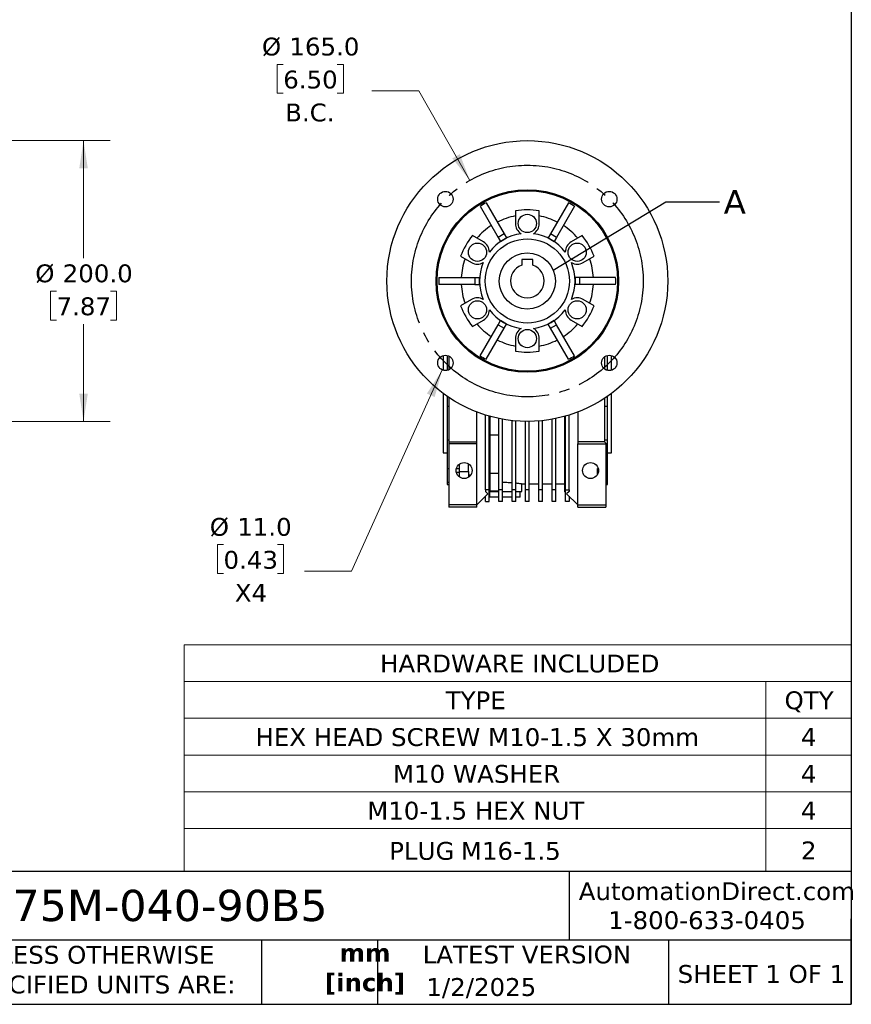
# Model space of a CAD drawing. Header units: millimetres. Extents: x 38 to 1638, y 38 to 1257.
# Tile 5 of 12: x 1046 to 1638, y 38 to 739. Entities that reach past the tile are written whole.
import ezdxf

# ---------------------------------------------------------------- set-up
doc = ezdxf.new("R2010")
doc.units = ezdxf.units.MM
doc.header["$LTSCALE"] = 6
doc.linetypes.add('SLD-Center', pattern=[19.05, 15.24, -1.27, 1.27, -1.27])
doc.linetypes.add('SLD-Solid', pattern=[0])
doc.layers.add('CENTER', color=40, linetype='SLD-Center')
doc.layers.add('TEXT', color=140, linetype='SLD-Solid', lineweight=25)
doc.styles.add('SLDTEXTSTYLE0', font='VERDANA.TTF')
doc.styles.add('SLDTEXTSTYLE1', font='VERDANAB.TTF')
doc.styles.get("Standard").update_dxf_attribs({"font": 'VERDANA.TTF'})
doc.dimstyles.new('SLDDIMSTYLE1', dxfattribs={"dimtxt": 12.948047, "dimasz": 19.812, "dimexe": 0, "dimexo": 0.0625, "dimgap": 3.237012, "dimtad": 0, "dimtih": 1, "dimtoh": 1, "dimrnd": 1e-09, "dimzin": 4, "dimdsep": 46, "dimtxsty": 'SLDTEXTSTYLE0', "dimsah": 1, "dimcen": 0, "dimadec": 0, "dimazin": 1, "dimtfac": 1, "dimtofl": 0, "dimtmove": 0, "dimatfit": 3, "dimfxl": 0, "dimfrac": 2, "dimtolj": 1, "dimtzin": 12, "dimarcsym": 0})
doc.dimstyles.new('SLDDIMSTYLE5', dxfattribs={"dimtxt": 12.948047, "dimasz": 19.812, "dimexe": 0, "dimexo": 0.0625, "dimgap": 3.237012, "dimtad": 0, "dimtih": 1, "dimtoh": 1, "dimrnd": 1e-09, "dimzin": 4, "dimdsep": 46, "dimtxsty": 'SLDTEXTSTYLE0', "dimsah": 1, "dimcen": 0.09, "dimadec": 0, "dimazin": 1, "dimtfac": 1, "dimtofl": 0, "dimtmove": 0, "dimatfit": 3, "dimfxl": 0, "dimfrac": 2, "dimtolj": 1, "dimtzin": 12, "dimarcsym": 0})
doc.dimstyles.new('SLDDIMSTYLE7', dxfattribs={"dimtxt": 0.18, "dimasz": 19.812, "dimexe": 0, "dimexo": 0.0625, "dimgap": 0, "dimtad": 0, "dimtih": 1, "dimtoh": 1, "dimdec": 0, "dimrnd": 1e-09, "dimzin": 0, "dimdsep": 46, "dimtxsty": 'Standard', "dimblk1": 'NONE', "dimblk2": 'NONE', "dimsah": 1, "dimcen": 0.09, "dimadec": 0, "dimazin": 0, "dimtfac": 19.812, "dimtdec": 0, "dimtofl": 0, "dimtmove": 0, "dimatfit": 3, "dimldrblk": 'NONE', "dimfxl": 0, "dimfrac": 2, "dimtolj": 1, "dimtzin": 0, "dimarcsym": 0})

# ---------------------------------------------------------------- blocks, each defined once
blk = doc.blocks.new('SW_TABLEANNOTATION_0')
at = {"color": 0, "linetype": 'SLD-Solid', "lineweight": 18}
for p, q in [((0, 0), (0, -26.22)), ((0, 0), (414.16, 0)), ((414.16, 0), (475.08, 0)), ((475.08, 0), (475.08, -26.22)), ((0, -26.22), (0, -52.43)), ((0, -26.22), (414.16, -26.22)), ((414.16, -26.22), (414.16, -52.43)), ((414.16, -26.22), (475.08, -26.22)), ((475.08, -26.22), (475.08, -52.43)), ((0, -52.43), (0, -78.63)), ((0, -52.43), (414.16, -52.43)), ((414.16, -52.43), (414.16, -78.63)), ((414.16, -52.43), (475.08, -52.43)), ((475.08, -52.43), (475.08, -78.63)), ((0, -78.63), (0, -104.83)), ((0, -78.63), (414.16, -78.63)), ((414.16, -78.63), (414.16, -104.83)), ((414.16, -78.63), (475.08, -78.63)), ((475.08, -78.63), (475.08, -104.83)), ((0, -104.83), (0, -131.03)), ((0, -104.83), (414.16, -104.83)), ((414.16, -104.83), (414.16, -131.03)), ((414.16, -104.83), (475.08, -104.83)), ((475.08, -104.83), (475.08, -131.03)), ((0, -131.03), (0, -161.46)), ((0, -131.03), (414.16, -131.03)), ((414.16, -131.03), (414.16, -161.46)), ((414.16, -131.03), (475.08, -131.03)), ((475.08, -131.03), (475.08, -161.46)), ((0, -161.46), (414.16, -161.46)), ((414.16, -161.46), (475.08, -161.46))]:
    blk.add_line(p, q, dxfattribs=at)
at = {"color": 0, "linetype": 'Continuous', "lineweight": 0, "char_height": 12.7, "attachment_point": 1, "style": 'SLDTEXTSTYLE0'}
for s, insert in [('HARDWARE INCLUDED', (139.46, -7.04)), ('TYPE', (186.2, -33.26)), ('QTY', (427.52, -33.26)), ('HEX HEAD SCREW M10-1.5 X 30mm', (50.72, -59.47)), ('4', (439.23, -59.47)), ('M10 WASHER', (148.65, -85.67)), ('4', (439.23, -85.67)), ('M10-1.5 HEX NUT', (130.26, -111.87)), ('4', (439.23, -111.87)), ('2', (439.23, -140.18)), ('PLUG', (146, -140.53)), ('M16-1.5', (196.95, -140.53))]:
    blk.add_mtext(s, dxfattribs=dict(at, insert=insert))
blk = doc.blocks.new('_D_8')
at = {"color": 7, "linetype": 'SLD-Solid', "lineweight": 0}
for p, q in [((913.64, 653.28), (984.38, 653.28)), ((993.52, 653.28), (1110.56, 653.28)), ((1091.51, 653.28), (1091.51, 569.55)), ((1072.27, 546.07), (1067.92, 546.07)), ((1067.92, 546.07), (1067.92, 525.49)), ((1110.74, 546.07), (1115.09, 546.07)), ((1115.09, 546.07), (1115.09, 525.49)), ((1067.92, 525.49), (1072.27, 525.49)), ((1091.51, 453.28), (1091.51, 522.59)), ((1115.09, 525.49), (1110.74, 525.49)), ((913.64, 453.28), (984.38, 453.28)), ((993.52, 453.28), (1110.56, 453.28))]:
    blk.add_line(p, q, dxfattribs=at)
at = {"color": 7, "linetype": 'SLD-Solid', "lineweight": 18}
for points in [[(1091.51, 653.28), (1088.46, 633.47), (1094.55, 633.47)], [(1091.51, 453.28), (1094.55, 473.09), (1088.46, 473.09)]]:
    blk.add_solid(points, dxfattribs=at)
at = {"color": 7, "linetype": 'SLD-Solid', "lineweight": 18, "char_height": 12.7, "attachment_point": 1, "style": 'SLDTEXTSTYLE0'}
for s, insert in [('%%c', (1057.11, 565.1)), ('200.0', (1076.66, 565.1)), ('7.87', (1072.27, 541.62))]:
    blk.add_mtext(s, dxfattribs=dict(at, insert=insert))
blk = doc.blocks.new('_D_12')
at = {"color": 7, "linetype": 'SLD-Solid', "lineweight": 0}
for p, q in [((1233.72, 707.6), (1229.37, 707.6)), ((1229.37, 707.6), (1229.37, 687.02)), ((1272.2, 707.6), (1276.55, 707.6)), ((1276.55, 707.6), (1276.55, 687.02)), ((1330.22, 688.8), (1296.88, 688.8)), ((1366.67, 624.93), (1330.22, 688.8)), ((1229.37, 687.02), (1233.72, 687.02)), ((1276.55, 687.02), (1272.2, 687.02))]:
    blk.add_line(p, q, dxfattribs=at)
at = {"color": 7, "linetype": 'SLD-Solid', "lineweight": 18}
blk.add_solid([(1366.67, 624.93), (1359.5, 643.65), (1354.2, 640.63)], dxfattribs=at)
at = {"color": 7, "linetype": 'SLD-Solid', "lineweight": 18, "char_height": 12.7, "attachment_point": 1, "style": 'SLDTEXTSTYLE0'}
for s, insert in [('%%c', (1218.56, 726.63)), ('165.0', (1238.11, 726.63)), ('6.50', (1233.72, 703.15)), ('B.C.', (1235.07, 679.68))]:
    blk.add_mtext(s, dxfattribs=dict(at, insert=insert))
blk = doc.blocks.new('_D_13')
at = {"color": 7, "linetype": 'SLD-Solid', "lineweight": 0}
for p, q in [((1346.96, 489.93), (1282.3, 346.69)), ((1191.19, 365.49), (1186.84, 365.49)), ((1186.84, 365.49), (1186.84, 344.92)), ((1229.66, 365.49), (1234.01, 365.49)), ((1234.01, 365.49), (1234.01, 344.92)), ((1186.84, 344.92), (1191.19, 344.92)), ((1234.01, 344.92), (1229.66, 344.92)), ((1282.3, 346.69), (1248.96, 346.69))]:
    blk.add_line(p, q, dxfattribs=at)
at = {"color": 7, "linetype": 'SLD-Solid', "lineweight": 18}
blk.add_solid([(1346.96, 489.93), (1336.03, 473.13), (1341.59, 470.62)], dxfattribs=at)
at = {"color": 7, "linetype": 'SLD-Solid', "lineweight": 18, "char_height": 12.7, "attachment_point": 1, "style": 'SLDTEXTSTYLE0'}
for s, insert in [('%%c', (1181.41, 384.52)), ('11.0', (1200.96, 384.52)), ('0.43', (1191.19, 361.05)), ('X4', (1199.24, 337.57))]:
    blk.add_mtext(s, dxfattribs=dict(at, insert=insert))
blk = doc.blocks.new('_None')

msp = doc.modelspace()

# ---------------------------------------------------------------- linework, layer by layer
for p, q in [((1373.947, 606.506), (1386.718, 584.386)), ((1378.277, 609.006), (1391.048, 586.886)), ((1399.064, 603.245), (1399.064, 594.28)), ((1416.064, 594.28), (1416.064, 603.245)), ((1436.85, 609.006), (1424.079, 586.886)), ((1441.181, 606.506), (1428.41, 584.386)), ((1376.307, 581.141), (1368.543, 585.623)), ((1391.048, 586.886), (1386.718, 584.386)), ((1386.718, 584.386), (1388.399, 581.475)), ((1388.399, 581.475), (1392.729, 583.975)), ((1391.048, 586.886), (1392.729, 583.975)), ((1424.079, 586.886), (1422.399, 583.975)), ((1422.399, 583.975), (1426.729, 581.475)), ((1428.41, 584.386), (1424.079, 586.886)), ((1428.41, 584.386), (1426.729, 581.475)), ((1446.585, 585.623), (1438.821, 581.141)), ((1360.043, 570.901), (1367.807, 566.419)), ((1411.564, 568.58), (1403.564, 568.58)), ((1403.564, 568.58), (1403.564, 564.594)), ((1411.564, 564.594), (1411.564, 568.58)), ((1447.321, 566.419), (1455.085, 570.901)), ((1344.661, 555.78), (1370.203, 555.78)), ((1370.203, 555.78), (1370.203, 550.78)), ((1370.203, 555.78), (1373.564, 555.78)), ((1373.564, 550.78), (1373.564, 555.78)), ((1441.564, 555.78), (1441.564, 550.78)), ((1444.925, 555.78), (1441.564, 555.78)), ((1470.467, 555.78), (1444.925, 555.78)), ((1444.925, 550.78), (1444.925, 555.78)), ((1370.203, 550.78), (1344.661, 550.78)), ((1370.203, 550.78), (1373.564, 550.78)), ((1444.925, 550.78), (1441.564, 550.78)), ((1470.467, 550.78), (1444.925, 550.78)), ((1367.807, 540.141), (1360.043, 535.659)), ((1455.085, 535.659), (1447.321, 540.141)), ((1368.543, 520.936), (1376.307, 525.419)), ((1373.947, 500.054), (1386.718, 522.174)), ((1378.277, 497.554), (1391.048, 519.674)), ((1386.718, 522.174), (1388.399, 525.085)), ((1386.718, 522.174), (1391.048, 519.674)), ((1392.729, 522.585), (1388.399, 525.085)), ((1391.048, 519.674), (1392.729, 522.585)), ((1426.729, 525.085), (1422.399, 522.585)), ((1424.079, 519.674), (1422.399, 522.585)), ((1424.079, 519.674), (1428.41, 522.174)), ((1436.85, 497.554), (1424.079, 519.674)), ((1428.41, 522.174), (1426.729, 525.085)), ((1441.181, 500.054), (1428.41, 522.174)), ((1438.821, 525.419), (1446.585, 520.936)), ((1399.064, 512.28), (1399.064, 503.315)), ((1416.064, 503.315), (1416.064, 512.28)), ((1347.564, 500.186), (1347.564, 489.701)), ((1350.564, 500.279), (1350.564, 492.523)), ((1351.564, 499.923), (1351.564, 489.964)), ((1462.564, 499.316), (1462.564, 490.571)), ((1464.564, 492.531), (1464.564, 500.279)), ((1467.564, 489.701), (1467.564, 500.186)), ((1350.564, 492.523), (1350.564, 489.608)), ((1351.564, 492.523), (1350.564, 492.523)), ((1464.564, 492.531), (1462.564, 492.531)), ((1464.564, 489.608), (1464.564, 492.531)), ((1347.564, 473.28), (1347.564, 430.78)), ((1350.564, 471.115), (1350.564, 464.037)), ((1351.564, 470.431), (1351.564, 438.78)), ((1464.564, 464.028), (1464.564, 471.115)), ((1467.564, 430.78), (1467.564, 473.28)), ((1350.564, 464.037), (1351.564, 464.037)), ((1350.564, 464.037), (1350.564, 439.889)), ((1462.564, 469.763), (1462.564, 438.78)), ((1462.564, 464.028), (1464.564, 464.028)), ((1464.564, 439.922), (1464.564, 464.028)), ((1371.564, 438.78), (1371.564, 459.985)), ((1377.814, 404.565), (1377.814, 457.808)), ((1380.314, 404.565), (1380.314, 457.064)), ((1381.064, 403.28), (1381.064, 456.855)), ((1381.812, 456.653), (1381.064, 456.653)), ((1434.064, 456.855), (1434.064, 403.28)), ((1434.814, 404.565), (1434.814, 457.064)), ((1437.314, 404.565), (1437.314, 457.808)), ((1443.564, 459.985), (1443.564, 438.68)), ((1443.764, 438.68), (1443.764, 460.062)), ((1387.314, 404.565), (1387.314, 455.352)), ((1389.814, 404.565), (1389.814, 454.868)), ((1396.814, 404.565), (1396.814, 453.859)), ((1399.314, 404.565), (1399.314, 453.621)), ((1406.314, 404.565), (1406.314, 453.288)), ((1408.814, 404.565), (1408.814, 453.288)), ((1415.814, 404.565), (1415.814, 453.621)), ((1418.314, 404.565), (1418.314, 453.859)), ((1425.314, 404.565), (1425.314, 454.868)), ((1427.814, 404.565), (1427.814, 455.352)), ((1381.064, 443.653), (1387.314, 443.653)), ((1351.564, 439.889), (1350.564, 439.889)), ((1350.564, 439.889), (1350.564, 419.747)), ((1351.564, 438.78), (1371.564, 438.78)), ((1351.564, 438.78), (1351.564, 437.28)), ((1371.564, 437.28), (1351.564, 437.28)), ((1351.564, 437.28), (1351.564, 393.78)), ((1371.564, 437.28), (1371.564, 438.78)), ((1371.564, 393.78), (1371.564, 437.28)), ((1443.564, 438.68), (1443.564, 437.28)), ((1443.564, 438.68), (1443.764, 438.68)), ((1443.564, 437.28), (1463.574, 437.28)), ((1443.564, 393.78), (1443.564, 437.28)), ((1462.564, 438.78), (1443.764, 438.78)), ((1464.564, 439.922), (1462.564, 439.922)), ((1462.564, 438.78), (1463.574, 437.77)), ((1463.574, 437.77), (1463.574, 437.28)), ((1463.574, 437.28), (1463.574, 393.78)), ((1464.564, 419.767), (1464.564, 439.922)), ((1347.564, 430.78), (1350.564, 430.78)), ((1464.564, 430.78), (1467.564, 430.78)), ((1359.064, 422.766), (1359.064, 417.488)), ((1365.564, 417.488), (1365.564, 423.115)), ((1350.564, 419.747), (1351.564, 419.747)), ((1350.564, 419.747), (1350.564, 409.744)), ((1359.064, 416.875), (1357.05, 416.875)), ((1357.066, 419.747), (1359.064, 419.747)), ((1359.064, 417.488), (1365.564, 417.488)), ((1359.064, 417.488), (1359.064, 413.794)), ((1365.564, 417.488), (1365.564, 413.445)), ((1365.564, 415.165), (1367.326, 415.165)), ((1387.314, 416.197), (1381.064, 416.197)), ((1457.564, 419.767), (1458.056, 419.767)), ((1457.564, 415.564), (1457.564, 419.767)), ((1463.574, 419.767), (1464.564, 419.767)), ((1464.564, 409.782), (1464.564, 419.767)), ((1351.564, 409.744), (1350.564, 409.744)), ((1350.564, 409.744), (1350.564, 408.28)), ((1350.564, 408.28), (1351.564, 408.28)), ((1403.525, 408.88), (1406.314, 408.88)), ((1403.564, 403.28), (1403.564, 408.887)), ((1408.814, 408.88), (1415.814, 408.88)), ((1418.314, 408.88), (1425.314, 408.88)), ((1427.814, 408.88), (1434.064, 408.88)), ((1464.564, 409.782), (1463.574, 409.782)), ((1463.574, 408.315), (1464.564, 408.315)), ((1464.564, 408.315), (1464.564, 409.782)), ((1371.564, 393.78), (1379.543, 401.759)), ((1380.314, 404.565), (1377.814, 404.565)), ((1377.814, 404.565), (1377.814, 403.429)), ((1379.543, 401.759), (1377.814, 403.429)), ((1377.814, 396.28), (1377.814, 400.03)), ((1380.314, 396.28), (1380.314, 404.565)), ((1380.314, 402.53), (1381.064, 403.28)), ((1380.564, 402.78), (1380.564, 399.28)), ((1381.064, 403.875), (1387.314, 403.875)), ((1381.064, 403.28), (1387.314, 403.28)), ((1389.814, 404.565), (1387.314, 404.565)), ((1387.314, 396.28), (1387.314, 404.565)), ((1389.814, 396.28), (1389.814, 404.565)), ((1389.814, 403.28), (1396.814, 403.28)), ((1399.314, 404.565), (1396.814, 404.565)), ((1396.814, 396.28), (1396.814, 404.565)), ((1399.314, 396.28), (1399.314, 404.565)), ((1399.314, 403.28), (1403.564, 403.28)), ((1402.564, 399.28), (1402.564, 403.28)), ((1408.814, 404.565), (1406.314, 404.565)), ((1406.314, 396.28), (1406.314, 404.565)), ((1408.814, 396.28), (1408.814, 404.565)), ((1418.314, 404.565), (1415.814, 404.565)), ((1415.814, 396.28), (1415.814, 404.565)), ((1418.314, 396.28), (1418.314, 404.565)), ((1427.814, 404.565), (1425.314, 404.565)), ((1425.314, 396.28), (1425.314, 404.565)), ((1427.814, 396.28), (1427.814, 404.565)), ((1434.064, 403.28), (1434.814, 402.53)), ((1434.814, 404.565), (1437.314, 404.565)), ((1434.814, 396.28), (1434.814, 404.565)), ((1437.314, 403.429), (1435.584, 401.759)), ((1435.584, 401.759), (1443.564, 393.78)), ((1437.314, 404.565), (1437.314, 403.429)), ((1437.314, 400.03), (1437.314, 396.28)), ((1371.564, 393.78), (1351.564, 393.78)), ((1351.564, 393.78), (1351.564, 392.28)), ((1371.564, 392.28), (1371.564, 393.78)), ((1377.814, 396.28), (1380.314, 396.28)), ((1387.314, 399.28), (1380.564, 399.28)), ((1389.814, 396.28), (1387.314, 396.28)), ((1396.814, 399.28), (1389.814, 399.28)), ((1399.314, 396.28), (1396.814, 396.28)), ((1400.773, 399.28), (1399.314, 399.28)), ((1402.564, 399.28), (1400.773, 399.28)), ((1408.814, 396.28), (1406.314, 396.28)), ((1418.314, 396.28), (1415.814, 396.28)), ((1427.814, 396.28), (1425.314, 396.28)), ((1437.314, 396.28), (1434.814, 396.28)), ((1443.564, 392.28), (1443.564, 393.78)), ((1443.564, 393.78), (1463.574, 393.78)), ((1463.574, 393.78), (1463.574, 392.28)), ((1371.564, 392.28), (1351.564, 392.28)), ((1443.564, 392.28), (1463.574, 392.28))]:
    msp.add_line(p, q)
for centre, radius in [((1407.564, 553.28), 100), ((1407.564, 553.28), 65), ((1407.564, 553.28), 64.25), ((1349.228, 611.616), 5.5), ((1465.9, 611.616), 5.5), ((1407.564, 594.28), 6.5), ((1407.564, 553.28), 30), ((1372.057, 573.78), 6.5), ((1443.071, 573.78), 6.5), ((1407.564, 553.28), 20), ((1372.057, 532.78), 6.5), ((1443.071, 532.78), 6.5), ((1407.564, 512.28), 6.5), ((1349.228, 494.944), 5.5), ((1465.9, 494.944), 5.5), ((1362.564, 418.28), 5.69), ((1452.564, 418.28), 5.69)]:
    msp.add_circle(centre, radius)
at = {"color": 7, "linetype": 'SLD-Solid', "lineweight": 18}
msp.add_circle((1407.564, 553.28), 20, dxfattribs=at)
for centre, radius, start, end in [((1407.564, 553.28), 50.683, 80.345274, 99.654726), ((1407.564, 553.28), 47.112, 100.39424, 116.958183), ((1407.564, 553.28), 47.112, 63.041817, 79.60576), ((1407.564, 553.28), 47.112, 123.041817, 139.60576), ((1407.564, 594.28), 8.5, 180, 239.077383), ((1407.564, 594.28), 8.5, 300.922617, 0), ((1407.564, 553.28), 47.112, 40.39424, 56.958183), ((1407.564, 553.28), 50.683, 140.345274, 159.654726), ((1407.564, 553.28), 33.99, 97.383371, 142.616629), ((1407.564, 553.28), 33.99, 37.383371, 82.616629), ((1407.564, 553.28), 50.683, 20.345274, 39.654726), ((1372.057, 573.78), 8.5, 0.922617, 60), ((1443.071, 573.78), 8.5, 120, 179.077383), ((1407.564, 553.28), 47.112, 160.39424, 176.958183), ((1407.564, 553.28), 47.112, 3.041817, 19.60576), ((1372.057, 573.78), 8.5, 240, 299.077383), ((1407.564, 553.28), 33.99, 157.383371, 202.616629), ((1407.564, 553.28), 12, 109.471221, 70.528779), ((1443.071, 573.78), 8.5, 240.922617, 300), ((1407.564, 553.28), 33.99, 337.383371, 22.616629), ((1407.564, 553.28), 47.112, 183.041817, 199.60576), ((1407.564, 553.28), 47.112, 340.39424, 356.958183), ((1372.057, 532.78), 8.5, 60.922617, 120), ((1443.071, 532.78), 8.5, 60, 119.077383), ((1407.564, 553.28), 50.683, 200.345274, 219.654726), ((1407.564, 553.28), 50.683, 320.345274, 339.654726), ((1372.057, 532.78), 8.5, 300, 359.077383), ((1407.564, 553.28), 33.99, 217.383371, 262.616629), ((1407.564, 553.28), 33.99, 277.383371, 322.616629), ((1443.071, 532.78), 8.5, 180.922617, 240), ((1407.564, 553.28), 47.112, 220.39424, 236.958183), ((1407.564, 512.28), 8.5, 120.922617, 180), ((1407.564, 512.28), 8.5, 0, 59.077383), ((1407.564, 553.28), 47.112, 303.041817, 319.60576), ((1407.564, 553.28), 47.112, 243.041817, 259.60576), ((1407.564, 553.28), 47.112, 280.39424, 296.958183), ((1407.564, 553.28), 50.683, 260.345274, 279.654726)]:
    msp.add_arc(centre, radius, start, end)
for points in [[(1378.277, 609.006), (1376.792, 608.25), (1375.344, 607.414), (1373.947, 606.506)], [(1441.181, 606.506), (1439.783, 607.414), (1438.336, 608.25), (1436.85, 609.006)], [(1344.661, 555.78), (1344.616, 554.947), (1344.594, 554.113), (1344.594, 553.28)], [(1470.533, 553.28), (1470.533, 554.113), (1470.511, 554.947), (1470.467, 555.78)], [(1344.594, 553.28), (1344.594, 552.446), (1344.616, 551.612), (1344.661, 550.78)], [(1470.467, 550.78), (1470.511, 551.612), (1470.533, 552.446), (1470.533, 553.28)], [(1373.947, 500.054), (1375.344, 499.145), (1376.792, 498.31), (1378.277, 497.554)], [(1436.85, 497.554), (1438.336, 498.31), (1439.783, 499.145), (1441.181, 500.054)]]:
    msp.add_open_spline(points, degree=3)
for points, knots in [([(1389.814, 409.895), (1390.194, 409.906), (1391.224, 409.935), (1392.96, 409.92), (1394.902, 409.85), (1396.21, 409.777), (1396.794, 409.725), (1396.814, 409.723)], [0, 0, 0, 0, 0.1606085, 0.4347091, 0.7168192, 0.9901165, 1, 1, 1, 1]), ([(1399.314, 409.483), (1399.551, 409.457), (1400.319, 409.373), (1401.362, 409.228), (1402.419, 409.071), (1403.133, 408.954), (1403.526, 408.887), (1403.525, 408.887), (1403.525, 408.887)], [0, 0, 0, 0, 0.0877717, 0.2846428, 0.4776502, 0.6763375, 0.8677868, 1, 1, 1, 1])]:
    msp.add_open_spline(points, degree=3, knots=knots)
at = {"layer": 'CENTER', "linetype": 'SLD-Center'}
msp.add_circle((1407.564, 553.28), 82.5, dxfattribs=at)
at = {"layer": 'TEXT'}
for p, q in [((1638.3, 1257.3), (1638.3, 38.1)), ((1638.3, 132.757), (38.1, 132.757)), ((1437.452, 132.757), (1437.452, 83.82)), ((1638.3, 38.1), (1638.3, 99.06)), ((1638.3, 83.82), (38.1, 83.82)), ((1218.146, 83.82), (1218.146, 38.1)), ((1300.873, 83.82), (1300.873, 38.1)), ((1508.092, 83.82), (1508.092, 38.1)), ((38.1, 38.1), (1638.3, 38.1))]:
    msp.add_line(p, q, dxfattribs=at)

# ---------------------------------------------------------------- block references
at = {"color": 7, "linetype": 'Continuous', "lineweight": 0}
msp.add_blockref('SW_TABLEANNOTATION_0', (1163.219, 294.259), dxfattribs=at)

# ---------------------------------------------------------------- texts
at = {"color": 7, "linetype": 'SLD-Solid', "lineweight": 18, "insert": (1547.374, 618.105), "char_height": 16.933, "attachment_point": 1, "style": 'SLDTEXTSTYLE0'}
msp.add_mtext('A', dxfattribs=at)
at = {"color": 179, "linetype": 'SLD-Solid', "lineweight": 18, "char_height": 12.7, "attachment_point": 1, "style": 'SLDTEXTSTYLE0'}
for s, insert in [('AutomationDirect.com', (1444.17, 125.018)), ('1-800-633-0405', (1465.149, 104.381))]:
    msp.add_mtext(s, dxfattribs=dict(at, insert=insert))
at = {"layer": 'TEXT'}
for s, insert, char_height, attachment_point, style in [('WGA-75M-040-90B5', (955.246, 119.643), 22.225, 1, 'SLDTEXTSTYLE0'), ('UNLESS OTHERWISE ^JSPECIFIED UNITS ARE:', (1005.647, 79.746), 12.7, 1, 'SLDTEXTSTYLE0'), ('mm^J[inch]', (1291.946, 81.233), 12.7, 2, 'SLDTEXTSTYLE1'), ('LATEST VERSION', (1407.313, 79.943), 12.7, 2, 'SLDTEXTSTYLE0'), ('SHEET 1 OF 1', (1514.648, 66.068), 12.7, 1, 'SLDTEXTSTYLE0'), ('1/2/2025', (1335.677, 56.777), 12.7, 1, 'SLDTEXTSTYLE0')]:
    msp.add_mtext(s, dxfattribs=dict(at, insert=insert, char_height=char_height, attachment_point=attachment_point, style=style))

# ---------------------------------------------------------------- dimensions: what is measured, and where the dimension line sits
at = {"color": 7, "linetype": 'SLD-Solid', "lineweight": 18}
for p1, p2, text, picture, middle in [((1448.457, 481.628), (1366.671, 624.932), '<>\\PB.C.', '_D_12', (1252.96, 695.49)), ((1351.491, 499.956), (1346.965, 489.931), '<>\\PX4', '_D_13', (1210.424, 353.382))]:
    dim = msp.add_diameter_dim_2p(p1=p1, p2=p2, text=text, dimstyle='SLDDIMSTYLE1', dxfattribs=at)
    dim.commit()
    dim.dimension.update_dxf_attribs({"geometry": picture, "text_midpoint": middle, "dimtype": 163})
dim = msp.add_linear_dim(base=(1091.507, 453.28), p1=(906.021, 653.28), p2=(906.021, 453.28), angle=90, text='%%c<>', dimstyle='SLDDIMSTYLE5', dxfattribs=at)
dim.commit()
dim.dimension.update_dxf_attribs({"geometry": '_D_8', "text_midpoint": (1091.507, 546.072), "dimtype": 160})

# ---------------------------------------------------------------- leaders
at = {"color": 7, "linetype": 'SLD-Solid', "lineweight": 18, "has_arrowhead": 0}
msp.add_leader([(1426.056, 560.899), (1506.274, 609.653), (1544.374, 609.653)], dimstyle='SLDDIMSTYLE7', dxfattribs=at)

doc.saveas('drawing.dxf')
